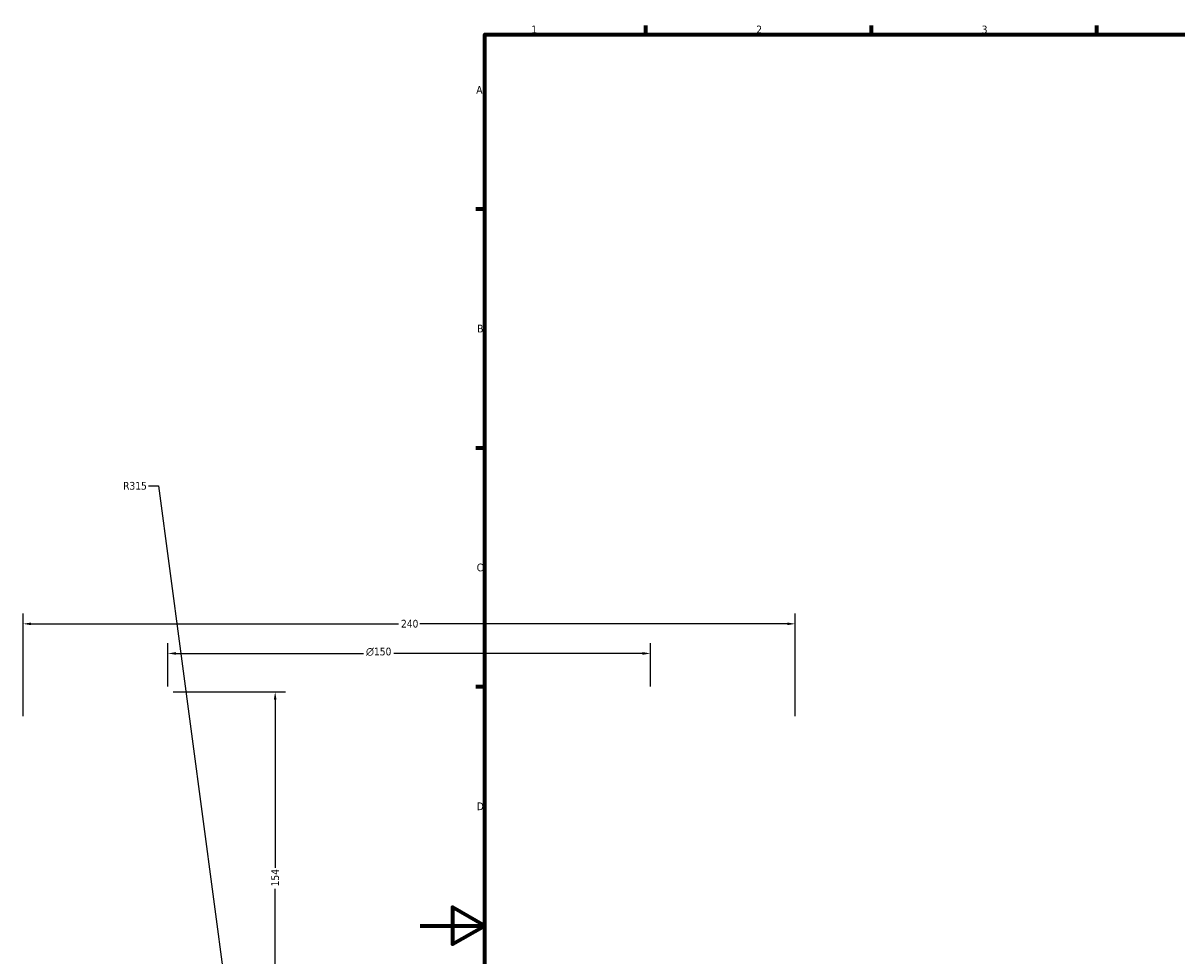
# Model space of a CAD drawing. Header units: millimetres. Extents: x -579 to 1127, y -250 to 921.
# Tile 3 of 11: x -123 to 235, y 288 to 578. Entities that reach past the tile are written whole.
import ezdxf

# ---------------------------------------------------------------- set-up
doc = ezdxf.new("R2010")
doc.units = ezdxf.units.MM
doc.layers.add('Border (ANSI)', color=7, linetype='Continuous', lineweight=70)
doc.layers.add('Dimension (ANSI)', color=7, linetype='Continuous', lineweight=25)
doc.styles.add('Note Text (ANSI)', font='tahoma.ttf')
doc.dimstyles.new('Default - mm (ANSI)', dxfattribs={"dimtxt": 2.4, "dimasz": 2.5, "dimexe": 3.175, "dimexo": 1.6002, "dimgap": 0.8, "dimtad": 0, "dimtoh": 1, "dimdec": 0, "dimrnd": 1e-08, "dimzin": 4, "dimdsep": 46, "dimtxsty": 'Note Text (ANSI)', "dimcen": 0.09, "dimdle": 10, "dimclrd": 256, "dimclre": 256, "dimclrt": 5, "dimadec": 1, "dimazin": 1, "dimtfac": 1.27, "dimtofl": 0, "dimtmove": 0, "dimatfit": 3, "dimfxl": 1, "dimtolj": 1, "dimtzin": 4, "dimlwd": -1, "dimlwe": -1, "dimarcsym": 0})

# ---------------------------------------------------------------- blocks, each defined once
blk = doc.blocks.new('Borders Default Border')
at = {"layer": 'Border (ANSI)'}
for p, q in [((70.08, 574), (70.08, 576.8)), ((140.17, 574), (140.17, 576.8)), ((210.25, 574), (210.25, 576.8)), ((20, 519.75), (17.2, 519.75)), ((20, 445.5), (17.2, 445.5)), ((20, 371.25), (17.2, 371.25))]:
    blk.add_line(p, q, dxfattribs=at)
at = {"layer": 'Border (ANSI)', "flags": 128}
for points in [[(20, 20), (20, 574), (821, 574), (821, 20), (20, 20)], [(0, 297), (20, 297), (10, 302.77), (10, 291.23), (20, 297)]]:
    blk.add_lwpolyline(points, dxfattribs=at)
at = {"layer": 'Border (ANSI)', "color": 5, "true_color": 0x0000ff, "char_height": 2.4, "attachment_point": 7, "style": 'Note Text (ANSI)'}
for s, insert in [('1', (34.5, 574.4)), ('2', (104.4, 574.4)), ('3', (174.46, 574.35)), ('A', (17.38, 555.68)), ('B', (17.67, 481.43)), ('C', (17.51, 407.13)), ('D', (17.52, 332.93))]:
    blk.add_mtext(s, dxfattribs=dict(at, insert=insert))
blk = doc.blocks.new('*D10')
at = {"layer": 'Defpoints', "color": 0, "transparency": 16777216}
for p in [(116.54, 390.85), (-123.46, 360.53), (116.54, 360.53)]:
    blk.add_point(p, dxfattribs=at)
at = {"layer": 'Dimension (ANSI)', "transparency": 16777216}
for p, q in [((-123.46, 362.14), (-123.46, 394.02)), ((116.54, 362.14), (116.54, 394.02)), ((-120.96, 390.85), (-6.81, 390.85)), ((114.04, 390.85), (-0.11, 390.85))]:
    blk.add_line(p, q, dxfattribs=at)
for points in [[(-120.96, 391.26), (-120.96, 390.43), (-123.46, 390.85)], [(114.04, 391.26), (114.04, 390.43), (116.54, 390.85)]]:
    blk.add_solid(points, dxfattribs=at)
at = {"layer": 'Dimension (ANSI)', "color": 5, "transparency": 16777216, "insert": (-6.01, 392.1), "char_height": 2.4, "attachment_point": 1, "style": 'Note Text (ANSI)'}
blk.add_mtext('\\A1;240', dxfattribs=at)
blk = doc.blocks.new('*D11')
at = {"layer": 'Defpoints', "color": 0, "transparency": 16777216}
for p in [(71.54, 381.65), (-78.46, 369.73), (71.54, 369.73)]:
    blk.add_point(p, dxfattribs=at)
at = {"layer": 'Dimension (ANSI)', "transparency": 16777216}
for p, q in [((-78.46, 371.34), (-78.46, 384.82)), ((71.54, 371.34), (71.54, 384.82)), ((-75.96, 381.65), (-17.69, 381.65)), ((69.04, 381.65), (-8.23, 381.65))]:
    blk.add_line(p, q, dxfattribs=at)
for points in [[(-75.96, 382.06), (-75.96, 381.23), (-78.46, 381.65)], [(69.04, 382.06), (69.04, 381.23), (71.54, 381.65)]]:
    blk.add_solid(points, dxfattribs=at)
at = {"layer": 'Dimension (ANSI)', "color": 5, "transparency": 16777216, "insert": (-16.89, 383.45), "char_height": 2.4, "attachment_point": 1, "style": 'Note Text (ANSI)'}
blk.add_mtext('\\A1;{\\fAIGDT|b0|i0;\\H2.4000;\\ln}\\fTahoma|b0|i0;\\H2.4000;150', dxfattribs=at)
blk = doc.blocks.new('*D12')
at = {"layer": 'Defpoints', "color": 0, "transparency": 16777216}
for p in [(-78.46, 369.73), (-45.11, 216.22), (-0.7, 216.22)]:
    blk.add_point(p, dxfattribs=at)
at = {"layer": 'Dimension (ANSI)', "transparency": 16777216}
for p, q in [((-76.86, 369.73), (-41.93, 369.73)), ((-45.11, 367.23), (-45.11, 314.99)), ((-45.11, 218.72), (-45.11, 308.43)), ((-2.3, 216.22), (-48.28, 216.22))]:
    blk.add_line(p, q, dxfattribs=at)
for points in [[(-45.53, 367.23), (-44.69, 367.23), (-45.11, 369.73)], [(-45.53, 218.72), (-44.69, 218.72), (-45.11, 216.22)]]:
    blk.add_solid(points, dxfattribs=at)
at = {"layer": 'Dimension (ANSI)', "color": 5, "transparency": 16777216, "insert": (-46.34, 309.23), "char_height": 2.4, "attachment_point": 1, "rotation": 90, "style": 'Note Text (ANSI)'}
blk.add_mtext('\\A1;154', dxfattribs=at)
blk = doc.blocks.new('*D13')
at = {"layer": 'Defpoints', "color": 0, "transparency": 16777216}
for p in [(-50.13, 198.58), (-8.7, -113.68)]:
    blk.add_point(p, dxfattribs=at)
at = {"layer": 'Dimension (ANSI)', "transparency": 16777216}
for p, q in [((-84.53, 433.71), (-81.32, 433.71)), ((-81.32, 433.71), (-50.46, 201.06))]:
    blk.add_line(p, q, dxfattribs=at)
blk.add_solid([(-50.04, 201.11), (-50.87, 201.01), (-50.13, 198.58)], dxfattribs=at)
at = {"layer": 'Dimension (ANSI)', "color": 5, "transparency": 16777216, "insert": (-92.37, 434.96), "char_height": 2.4, "attachment_point": 1, "style": 'Note Text (ANSI)'}
blk.add_mtext('\\A1;R315', dxfattribs=at)

msp = doc.modelspace()

# ---------------------------------------------------------------- block references
msp.add_blockref('Borders Default Border', (0, 0))

# ---------------------------------------------------------------- dimensions: what is measured, and where the dimension line sits
at = {"layer": 'Dimension (ANSI)'}
dim = msp.add_radius_dim(center=(-8.7, -113.68), mpoint=(-50.13, 198.58), dimstyle='Default - mm (ANSI)', override={"dimgap": 0.8, "dimtih": 1, "dimdec": 0, "dimlfac": 1, "dimcen": 0, "dimtol": 0, "dimlim": 0, "dimtp": 0, "dimtm": 0, "dimtdec": 2}, dxfattribs=at)
dim.commit()
dim.dimension.update_dxf_attribs({"geometry": '*D13', "text_midpoint": (-88.85, 433.71), "dimtype": 164})
for base, p1, p2, angle, picture, middle in [((116.54, 390.85), (-123.46, 360.53), (116.54, 360.53), 180, '*D10', (-3.46, 390.85)), ((-45.11, 216.22), (-78.46, 369.73), (-0.7, 216.22), 90, '*D12', (-45.11, 311.71))]:
    dim = msp.add_linear_dim(base=base, p1=p1, p2=p2, angle=angle, dimstyle='Default - mm (ANSI)', override={"dimgap": 0.8, "dimtoh": 0, "dimdec": 0, "dimtol": 0, "dimlim": 0, "dimtp": 0, "dimtm": 0, "dimtdec": 2, "dimatfit": 1}, dxfattribs=at)
    dim.commit()
    dim.dimension.update_dxf_attribs({"geometry": picture, "text_midpoint": middle, "dimtype": 160})
dim = msp.add_linear_dim(base=(71.54, 381.65), p1=(-78.46, 369.73), p2=(71.54, 369.73), angle=180, text='{\\fAIGDT|b0|i0;\\H2.4000;\\ln}\\fTahoma|b0|i0;\\H2.4000;<>', dimstyle='Default - mm (ANSI)', override={"dimgap": 0.8, "dimtoh": 0, "dimdec": 0, "dimtol": 0, "dimlim": 0, "dimtp": 0, "dimtm": 0, "dimtdec": 2, "dimatfit": 1}, dxfattribs=at)
dim.commit()
dim.dimension.update_dxf_attribs({"geometry": '*D11', "text_midpoint": (-12.96, 381.65), "dimtype": 160})

doc.saveas('drawing.dxf')
